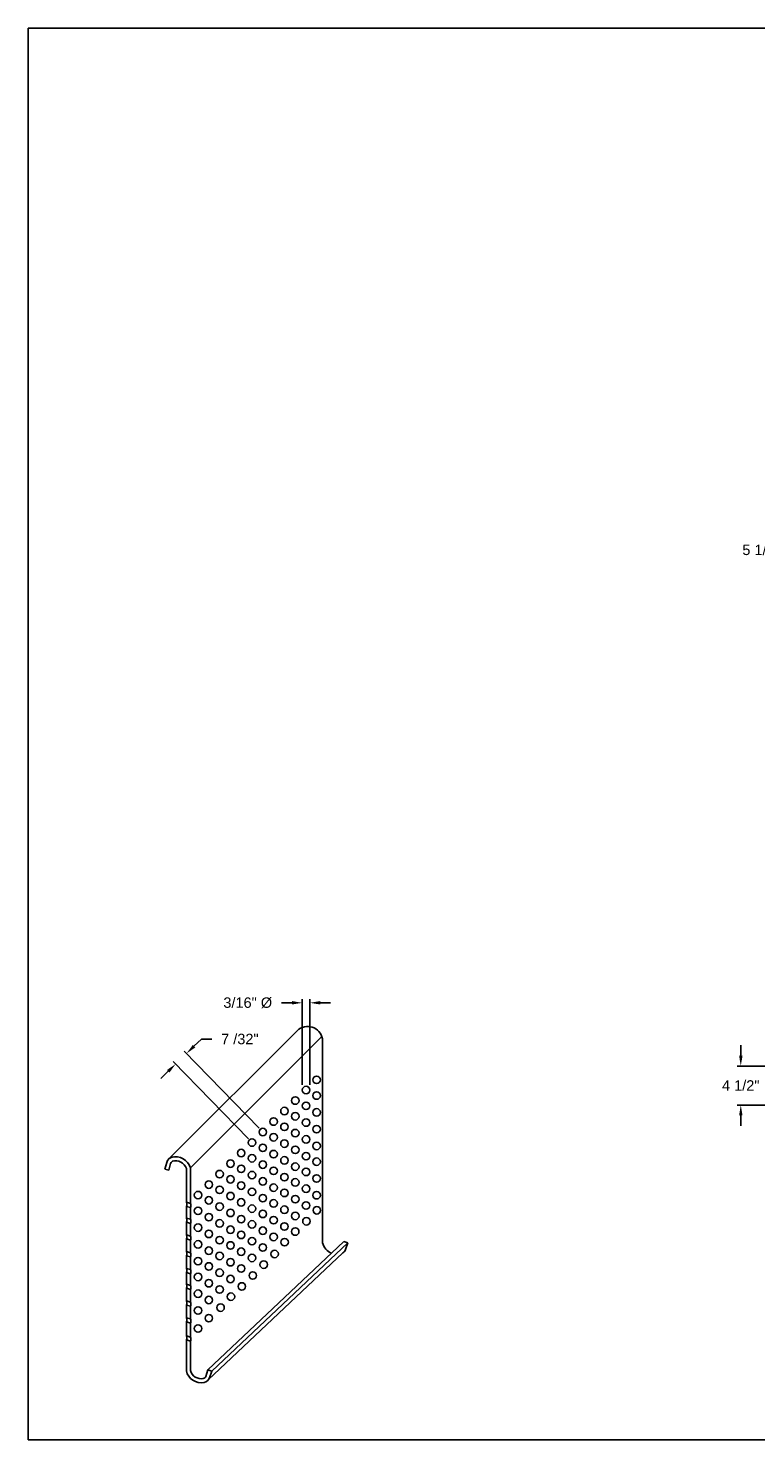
# Model space of a CAD drawing. Header units: inches. Extents: x 169.6 to 213.8, y 195 to 266.5.
# Tile 44 of 49: x 169.6 to 176.2, y 234.4 to 247.2. Entities that reach past the tile are written whole.
import ezdxf

# ---------------------------------------------------------------- set-up
doc = ezdxf.new("R2010")
doc.units = ezdxf.units.IN
doc.header["$LTSCALE"] = 0.25
doc.header["$MEASUREMENT"] = 0
doc.layers.add('ANNOTATIONS', color=1, linetype='Continuous')
doc.layers.add('DETAILS', color=4, linetype='Continuous')
doc.styles.add('ARIAL', font='arial.ttf', dxfattribs={"height": 0.09375})
doc.dimstyles.new('STANDARD$0', dxfattribs={"dimtxt": 0.09375, "dimasz": 0.09375, "dimexe": 0.03125, "dimexo": 0.046875, "dimgap": 0.09, "dimtad": 0, "dimtih": 1, "dimtoh": 1, "dimdec": 4, "dimzin": 0, "dimdsep": 46, "dimtxsty": 'ARIAL', "dimcen": 0.09, "dimadec": 0, "dimazin": 0, "dimtfac": 1, "dimtdec": 4, "dimtofl": 0, "dimtmove": 0, "dimatfit": 1, "dimfxl": 1, "dimtolj": 1, "dimtzin": 0, "dimarcsym": 0})

# ---------------------------------------------------------------- blocks, each defined once
blk = doc.blocks.new('*D14')
at = {"layer": 'ANNOTATIONS', "color": 0, "lineweight": -2, "transparency": 16777216}
for p, q in [((176.668, 244.014), (176.668, 242.42)), ((177.04, 243.018), (177.04, 242.42)), ((176.574, 242.452), (176.48, 242.452)), ((177.134, 242.452), (177.228, 242.452))]:
    blk.add_line(p, q, dxfattribs=at)
at = {"layer": 'ANNOTATIONS', "color": 0, "transparency": 16777216}
for points in [[(176.574, 242.467), (176.574, 242.436), (176.668, 242.452)], [(177.134, 242.467), (177.134, 242.436), (177.04, 242.452)]]:
    blk.add_solid(points, dxfattribs=at)
at = {"layer": 'defpoints', "color": 0, "transparency": 16777216}
for p in [(176.668, 244.061), (177.04, 243.065), (176.668, 242.452)]:
    blk.add_point(p, dxfattribs=at)
at = {"layer": 'ANNOTATIONS', "color": 0, "transparency": 16777216, "insert": (176.227, 242.452), "char_height": 0.0938, "attachment_point": 5, "style": 'ARIAL'}
blk.add_mtext('\\A1;5 1/2"', dxfattribs=at)
blk = doc.blocks.new('*D10')
at = {"layer": 'ANNOTATIONS', "color": 0, "lineweight": -2, "transparency": 16777216}
for p, q in [((176.044, 237.889), (176.044, 237.983)), ((176.306, 237.795), (176.013, 237.795)), ((176.798, 237.444), (176.013, 237.444)), ((176.044, 237.35), (176.044, 237.256))]:
    blk.add_line(p, q, dxfattribs=at)
at = {"layer": 'ANNOTATIONS', "color": 0, "transparency": 16777216}
for points in [[(176.029, 237.889), (176.06, 237.889), (176.044, 237.795)], [(176.029, 237.35), (176.06, 237.35), (176.044, 237.444)]]:
    blk.add_solid(points, dxfattribs=at)
at = {"layer": 'defpoints', "color": 0, "transparency": 16777216}
for p in [(176.353, 237.795), (176.044, 237.444), (176.845, 237.444)]:
    blk.add_point(p, dxfattribs=at)
at = {"layer": 'ANNOTATIONS', "color": 0, "transparency": 16777216, "insert": (176.044, 237.62), "char_height": 0.0938, "attachment_point": 5, "style": 'ARIAL'}
blk.add_mtext('\\A1;4 1/2"', dxfattribs=at)
blk = doc.blocks.new('*D74')
at = {"layer": 'ANNOTATIONS', "color": 0, "lineweight": -2, "transparency": 16777216}
for p, q in [((171.997, 238.366), (171.904, 238.366)), ((172.091, 237.626), (172.091, 238.398)), ((172.159, 237.626), (172.159, 238.398)), ((172.252, 238.366), (172.346, 238.366))]:
    blk.add_line(p, q, dxfattribs=at)
at = {"layer": 'ANNOTATIONS', "color": 0, "transparency": 16777216}
for points in [[(171.997, 238.382), (171.997, 238.351), (172.091, 238.366)], [(172.252, 238.382), (172.252, 238.351), (172.159, 238.366)]]:
    blk.add_solid(points, dxfattribs=at)
at = {"layer": 'defpoints', "color": 0, "transparency": 16777216}
for p in [(172.159, 238.366), (172.091, 237.579), (172.159, 237.579)]:
    blk.add_point(p, dxfattribs=at)
at = {"layer": 'ANNOTATIONS', "color": 0, "transparency": 16777216, "insert": (171.599, 238.366), "char_height": 0.09375, "attachment_point": 5, "style": 'ARIAL'}
blk.add_mtext('\\A1;3/16" %%C', dxfattribs=at)
blk = doc.blocks.new('*D75')
at = {"layer": 'ANNOTATIONS', "color": 0, "lineweight": -2, "transparency": 16777216}
for p, q in [((171.114, 237.974), (171.181, 238.039)), ((171.181, 238.039), (171.275, 238.039)), ((171.702, 237.234), (171.025, 237.931)), ((171.605, 237.139), (170.927, 237.836)), ((170.882, 237.749), (170.815, 237.683))]:
    blk.add_line(p, q, dxfattribs=at)
at = {"layer": 'ANNOTATIONS', "color": 0, "transparency": 16777216}
for points in [[(171.103, 237.985), (171.125, 237.963), (171.047, 237.909)], [(170.871, 237.76), (170.893, 237.737), (170.949, 237.814)]]:
    blk.add_solid(points, dxfattribs=at)
at = {"layer": 'defpoints', "color": 0, "transparency": 16777216}
for p in [(171.047, 237.909), (171.735, 237.2), (171.637, 237.105)]:
    blk.add_point(p, dxfattribs=at)
at = {"layer": 'ANNOTATIONS', "color": 0, "transparency": 16777216, "insert": (171.528, 238.039), "char_height": 0.0938, "attachment_point": 5, "style": 'ARIAL'}
blk.add_mtext('\\A1;7 /32"', dxfattribs=at)

msp = doc.modelspace()

# ---------------------------------------------------------------- linework, layer by layer
at = {"layer": 'defpoints'}
msp.add_lwpolyline([(189.08986, 234.42383), (169.61998, 234.42383), (169.61998, 247.15894), (189.08986, 247.15894)], close=True, dxfattribs=at)
at = {"layer": 'DETAILS'}
for p, q in [((170.89028, 236.96007), (172.04637, 238.11632)), ((171.08133, 236.87761), (172.26697, 238.06341)), ((171.08133, 236.87761), (171.08133, 236.6971)), ((171.08133, 236.87761), (171.08133, 236.55511)), ((170.8876, 236.85728), (170.85279, 236.86645)), ((171.08133, 236.51799), (171.08133, 236.41311)), ((171.08133, 236.37599), (171.08133, 236.26166)), ((171.08133, 236.22454), (171.08133, 236.1102)), ((171.23971, 235.05338), (172.46642, 236.21148)), ((171.24261, 234.96314), (172.45649, 236.10914)), ((171.27378, 235.04177), (172.5005, 236.19988)), ((172.46642, 236.21148), (172.5005, 236.19988)), ((171.08133, 236.07308), (171.08133, 235.95874)), ((171.08133, 235.92162), (171.08133, 235.81675)), ((171.08133, 235.77963), (171.08133, 235.66529)), ((171.08133, 235.62817), (171.08133, 235.59054)), ((171.23971, 235.05338), (171.27378, 235.04177))]:
    msp.add_line(p, q, dxfattribs=at)
at = {"layer": 'DETAILS', "linetype": 'Continuous'}
for p, q in [((172.27257, 238.04242), (172.27257, 237.85329)), ((172.27257, 237.85329), (172.27257, 237.48197)), ((172.27257, 237.59806), (172.27257, 236.20135)), ((170.85279, 236.86645), (170.86838, 236.92564)), ((170.8876, 236.85728), (170.90319, 236.91647)), ((171.04533, 236.87192), (171.04533, 236.8293)), ((171.04533, 236.87192), (171.04533, 236.56607)), ((171.04533, 236.8293), (171.04533, 236.70806)), ((171.04533, 236.56607), (171.08133, 236.55511)), ((171.04533, 236.52895), (171.08133, 236.51799)), ((171.04533, 236.52895), (171.04533, 236.42407)), ((171.04533, 236.42407), (171.08133, 236.41311)), ((171.04533, 236.38695), (171.08133, 236.37599)), ((171.04533, 236.38695), (171.04533, 236.27262)), ((171.04533, 236.27262), (171.08133, 236.26166)), ((171.04533, 236.2355), (171.08133, 236.22454)), ((171.04533, 236.2355), (171.04533, 236.12116)), ((171.04533, 236.12116), (171.08133, 236.1102)), ((172.5005, 236.19988), (172.48076, 236.14194)), ((171.04533, 236.08404), (171.08133, 236.07308)), ((171.04533, 236.08404), (171.04533, 235.9697)), ((171.04533, 235.9697), (171.08133, 235.95874)), ((171.04533, 235.93258), (171.08133, 235.92162)), ((171.04533, 235.93258), (171.04533, 235.82771)), ((171.04533, 235.82771), (171.08133, 235.81675)), ((171.04533, 235.79059), (171.08133, 235.77963)), ((171.04533, 235.79059), (171.04533, 235.67625)), ((171.04533, 235.67625), (171.08133, 235.66529)), ((171.04533, 235.63913), (171.08133, 235.62817)), ((171.04533, 235.63913), (171.04533, 235.52479)), ((171.08133, 235.62817), (171.08133, 235.51383)), ((171.04533, 235.52479), (171.08133, 235.51383)), ((171.04533, 235.48768), (171.08133, 235.47671)), ((171.04533, 235.48768), (171.04533, 235.36017)), ((171.08133, 235.47671), (171.08133, 235.34921)), ((171.04533, 235.3656), (171.04533, 235.36017)), ((171.04533, 235.36017), (171.08133, 235.34921)), ((171.08133, 235.35463), (171.08133, 235.34921)), ((171.04533, 235.325), (171.08133, 235.31404)), ((171.04533, 235.325), (171.04533, 235.04541)), ((171.08133, 235.31404), (171.08133, 235.0499)), ((171.23971, 235.05338), (171.21997, 234.99544)), ((171.27378, 235.04177), (171.25405, 234.98383))]:
    msp.add_line(p, q, dxfattribs=at)
at = {"layer": 'DETAILS'}
for centre in [(172.21981, 237.67122), (172.02729, 237.48424), (172.12484, 237.57897), (172.21981, 237.52923), (171.92978, 237.38949), (172.12484, 237.43698), (172.21981, 237.37777), (171.83223, 237.29476), (171.92978, 237.2475), (172.02729, 237.34225), (172.12484, 237.28553), (172.21981, 237.22632), (171.63717, 237.10528), (171.73472, 237.20001), (171.83223, 237.15277), (171.92978, 237.09604), (172.02729, 237.19079), (172.12484, 237.13407), (171.53967, 237.01053), (171.73472, 237.05802), (171.83223, 237.00131), (172.02729, 237.03933), (172.12484, 236.98261), (172.21981, 237.07486), (171.44313, 236.91552), (171.53967, 236.86854), (171.63717, 236.96328), (171.73472, 236.90656), (171.83223, 236.84985), (171.92978, 236.94459), (172.02729, 236.88788), (172.12484, 236.84062), (172.21981, 236.93287), (171.24807, 236.72604), (171.34562, 236.82077), (171.44313, 236.77353), (171.53967, 236.71708), (171.63717, 236.81183), (171.73472, 236.7551), (171.92978, 236.79313), (172.02729, 236.74588), (172.21981, 236.78141), (171.15056, 236.63129), (171.34562, 236.67878), (171.44313, 236.62207), (171.63717, 236.66037), (171.73472, 236.60365), (171.83223, 236.69839), (171.92978, 236.65114), (172.02729, 236.59443), (172.12484, 236.68916), (172.21981, 236.62995), (171.15056, 236.4893), (171.24807, 236.58405), (171.34562, 236.52733), (171.44313, 236.47062), (171.53967, 236.56562), (171.63717, 236.50891), (171.73472, 236.46165), (171.83223, 236.5564), (171.92978, 236.49968), (172.12484, 236.5377), (172.22154, 236.49433), (171.15056, 236.33784), (171.24807, 236.43259), (171.34562, 236.37587), (171.53967, 236.41416), (171.63717, 236.36692), (171.83223, 236.40494), (171.92978, 236.34822), (172.02729, 236.44297), (172.12816, 236.39503), (171.24807, 236.28113), (171.34562, 236.22441), (171.44313, 236.31916), (171.53967, 236.27217), (171.63717, 236.21546), (171.73472, 236.3102), (171.83223, 236.25349), (171.93128, 236.20672), (172.02691, 236.30228), (171.15056, 236.18639), (171.24807, 236.12968), (171.34562, 236.08242), (171.44313, 236.17717), (171.53967, 236.12072), (171.73472, 236.15874), (171.84128, 236.09992), (171.15056, 236.03493), (171.24807, 235.98768), (171.44313, 236.02571), (171.53967, 235.96926), (171.63717, 236.06401), (171.74284, 236.00436), (171.15056, 235.89294), (171.24807, 235.83623), (171.34562, 235.93096), (171.44313, 235.87425), (171.64441, 235.906), (171.15056, 235.74148), (171.34562, 235.7795), (171.44753, 235.71488), (171.54534, 235.80725), (171.15056, 235.59002), (171.24807, 235.68477), (171.35387, 235.61606), (171.24784, 235.52095), (171.15072, 235.42758)]:
    msp.add_circle(centre, 0.03382, dxfattribs=at)
at = {"layer": 'DETAILS', "linetype": 'Continuous'}
for centre, radius, start, end in [((172.13903, 238.01679), 0.13598, 10.863278, 133.0071), ((170.93329, 236.90854), 0.06712, 94.455994, 165.238447), ((170.93329, 236.90854), 0.03112, 94.455994, 165.238447), ((170.9478, 236.83754), 0.13942, 16.704085, 105.097725), ((170.9478, 236.83754), 0.10342, 19.418795, 105.097725), ((172.40776, 236.23542), 0.13942, 194.145321, 247.788284), ((172.41723, 236.16358), 0.06712, 305.80078, 341.192006), ((171.18105, 235.07731), 0.13942, 193.229519, 280.202105), ((171.18105, 235.07731), 0.10342, 195.372354, 279.63584), ((171.19052, 235.00547), 0.03112, 284.601501, 341.192006), ((171.19052, 235.00547), 0.06712, 283.113693, 341.192006)]:
    msp.add_arc(centre, radius, start, end, dxfattribs=at)
at = {"layer": 'DETAILS'}
for centre, start, end in [((171.01706, 236.54751), 326.718605, 33.281395), ((171.05306, 236.53655), 326.718605, 33.281395), ((171.01706, 236.40551), 326.718605, 33.281395), ((171.05306, 236.39455), 326.718605, 33.281395), ((171.01706, 236.25406), 326.718605, 33.281395), ((171.05306, 236.2431), 326.718605, 33.281395), ((171.01706, 236.1026), 326.718605, 33.281395), ((171.05306, 236.09164), 326.718605, 33.281395), ((171.01706, 235.95114), 326.718605, 33.281395), ((171.05306, 235.94018), 326.718605, 33.281395), ((171.01706, 235.80915), 326.718605, 33.281395), ((171.05306, 235.79819), 326.718605, 33.281395), ((171.01706, 235.65769), 326.718605, 33.281395), ((171.05306, 235.64673), 326.718605, 33.281395), ((171.01706, 235.50624), 326.718605, 33.281395), ((171.05306, 235.49527), 326.718605, 33.281395), ((171.01644, 235.34259), 328.671459, 31.328541), ((171.05244, 235.33163), 328.671459, 31.328541)]:
    msp.add_arc(centre, 0.03382, start, end, dxfattribs=at)

# ---------------------------------------------------------------- dimensions: what is measured, and where the dimension line sits
at = {"layer": 'ANNOTATIONS'}
for base, p1, p2, angle, text, picture, middle in [((176.66773, 242.45166), (177.04044, 243.06505), (176.66773, 244.06092), 180, '5 1/2"', '*D14', (176.22713, 242.45166)), ((176.04449, 237.44371), (176.35294, 237.7954), (176.84506, 237.44371), 90, '4 1/2"', '*D10', (176.04449, 237.61955))]:
    dim = msp.add_linear_dim(base=base, p1=p1, p2=p2, angle=angle, text=text, dimstyle='STANDARD$0', dxfattribs=at)
    dim.commit()
    dim.dimension.update_dxf_attribs({"geometry": picture, "text_midpoint": middle, "dimtype": 160})
dim = msp.add_linear_dim(base=(172.15866, 238.3663), p1=(172.09102, 237.57897), p2=(172.15866, 237.57897), text='3/16" %%C', dimstyle='STANDARD$0', dxfattribs=at)
dim.commit()
dim.dimension.update_dxf_attribs({"geometry": '*D74', "text_midpoint": (171.59887, 238.3663), "dimtype": 160})
dim = msp.add_aligned_dim(p1=(171.63717, 237.10528), p2=(171.73472, 237.20001), distance=0.98769, text='7 /32"', dimstyle='STANDARD$0', dxfattribs=at)
dim.commit()
dim.dimension.update_dxf_attribs({"geometry": '*D75', "text_midpoint": (171.52761, 238.0392)})

doc.saveas('drawing.dxf')
